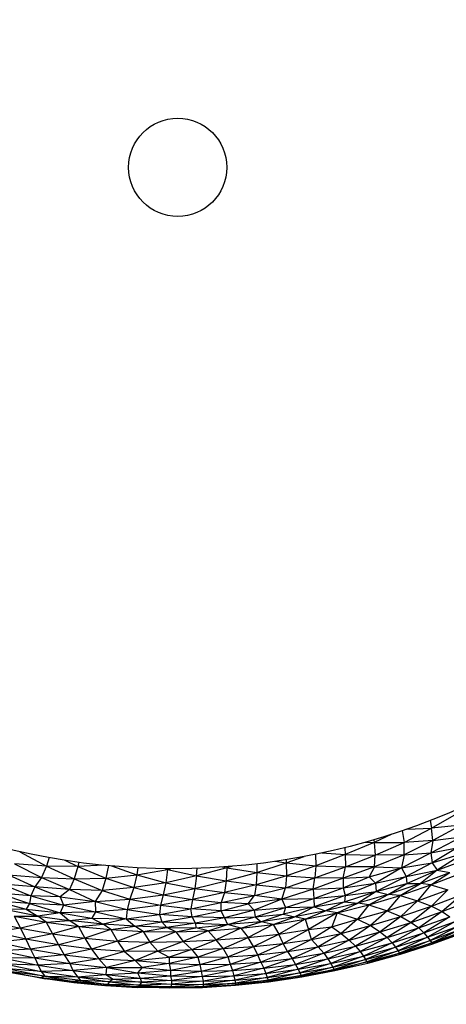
# Paper-space layout '_Inferior' of a CAD drawing. Header units: millimetres. Extents: x -213 to 187, y -200 to 200.
# Tile 6 of 15: x -34 to 23, y -112 to 20. Entities that reach past the tile are written whole.
import ezdxf

# ---------------------------------------------------------------- set-up
doc = ezdxf.new("R2010")
doc.units = ezdxf.units.MM

psp = doc.layouts.new('_Inferior')

# ---------------------------------------------------------------- linework, layer by layer
at = {"color": 7, "linetype": 'Continuous', "lineweight": 25}
for p, q in [((21.3, -88.47), (24.94, -86.36)), ((17.59, -90.39), (21.3, -88.47)), ((17.95, -88.61), (21.3, -88.47)), ((21.08, -87.45), (21.3, -88.47)), ((25.27, -88.05), (21.3, -88.47)), ((21.44, -90.15), (21.3, -88.47)), ((25.27, -88.05), (21.44, -90.15)), ((15.94, -89.28), (13.57, -90.4)), ((17.34, -88.81), (17.59, -90.39)), ((21.18, -91.79), (25.32, -89.64)), ((21.44, -90.15), (25.32, -89.64)), ((9.61, -91.1), (9.69, -92.02)), ((13.57, -90.4), (9.69, -92.02)), ((12.4, -90.35), (13.57, -90.4)), ((13.51, -90.03), (13.57, -90.4)), ((13.57, -90.4), (17.59, -90.39)), ((13.57, -90.4), (13.72, -92.1)), ((13.72, -92.1), (17.59, -90.39)), ((21.44, -90.15), (17.59, -90.39)), ((17.61, -92.07), (17.59, -90.39)), ((21.44, -90.15), (17.61, -92.07)), ((21.44, -90.15), (21.18, -91.79)), ((21.18, -91.79), (24.72, -91.12)), ((24.72, -91.12), (21.39, -93.11)), ((-34.05, -91.64), (-30.49, -93.57)), ((-30.13, -92.43), (-30.49, -93.57)), ((1.76, -93.14), (4.16, -92.29)), ((5.67, -91.99), (5.72, -93.52)), ((9.69, -92.02), (5.72, -93.52)), ((6.53, -91.81), (9.69, -92.02)), ((9.69, -92.02), (13.72, -92.1)), ((9.69, -92.02), (9.7, -93.67)), ((9.7, -93.67), (13.72, -92.1)), ((17.61, -92.07), (13.64, -93.65)), ((13.64, -93.65), (13.72, -92.1)), ((17.61, -92.07), (13.72, -92.1)), ((17.26, -93.8), (21.18, -91.79)), ((17.61, -92.07), (17.26, -93.8)), ((17.61, -92.07), (21.18, -91.79)), ((21.18, -91.79), (21.39, -93.11)), ((21.39, -93.11), (25.72, -91.79)), ((25.72, -91.79), (22.03, -94.12)), ((22.03, -94.12), (26.45, -92.5)), ((-30.49, -93.57), (-34.77, -93.28)), ((-34.77, -93.28), (-31.13, -95.1)), ((-30.49, -93.57), (-31.13, -95.1)), ((-26.27, -93.63), (-30.49, -93.57)), ((-30.49, -93.57), (-26.75, -95.29)), ((-27.99, -92.79), (-26.27, -93.63)), ((-26.27, -93.63), (-26.75, -95.29)), ((-26.12, -93.06), (-26.27, -93.63)), ((-22.81, -93.45), (-26.27, -93.63)), ((-26.27, -93.63), (-22.5, -95.2)), ((-22.15, -93.51), (-22.5, -95.2)), ((-21.74, -93.55), (-18.34, -94.74)), ((-18.18, -93.8), (-18.34, -94.74)), ((-14.54, -93.91), (-14.2, -94.01)), ((-14.19, -93.92), (-14.2, -94.01)), ((-14.2, -94.01), (-13.81, -93.92)), ((-6.22, -93.82), (-10.29, -94.9)), ((-10.29, -94.9), (-10.21, -93.87)), ((-6.85, -93.69), (-6.22, -93.82)), ((-6.22, -93.82), (-6.34, -95.57)), ((-5.46, -93.59), (-6.22, -93.82)), ((-6.21, -93.65), (-6.22, -93.82)), ((-6.22, -93.82), (-2.22, -94.43)), ((-2.22, -94.43), (1.76, -93.14)), ((-2.22, -93.26), (-2.22, -94.43)), ((0.27, -92.93), (1.76, -93.14)), ((1.75, -92.71), (1.76, -93.14)), ((1.76, -93.14), (5.72, -93.52)), ((1.76, -93.14), (1.78, -94.87)), ((5.72, -93.52), (1.78, -94.87)), ((5.72, -93.52), (5.62, -95.15)), ((5.62, -95.15), (9.7, -93.67)), ((5.72, -93.52), (9.7, -93.67)), ((13.64, -93.65), (9.4, -95.18)), ((9.4, -95.18), (9.7, -93.67)), ((13.64, -93.65), (9.7, -93.67)), ((13.64, -93.65), (12.91, -95.03)), ((12.91, -95.03), (17.26, -93.8)), ((13.64, -93.65), (17.26, -93.8)), ((17.26, -93.8), (13.75, -95.87)), ((17.26, -93.8), (21.39, -93.11)), ((17.26, -93.8), (17.88, -94.97)), ((21.39, -93.11), (17.88, -94.97)), ((21.39, -93.11), (22.03, -94.12)), ((-35.57, -94.73), (-31.13, -95.1)), ((-35.57, -94.73), (-32.03, -96.36)), ((-31.13, -95.1), (-32.03, -96.36)), ((-31.13, -95.1), (-26.75, -95.29)), ((-31.13, -95.1), (-27.39, -96.72)), ((-26.75, -95.29), (-22.5, -95.2)), ((-22.5, -95.2), (-23, -96.85)), ((-22.5, -95.2), (-18.34, -94.74)), ((-22.5, -95.2), (-18.73, -96.46)), ((-18.34, -94.74), (-18.73, -96.46)), ((-18.34, -94.74), (-14.2, -94.01)), ((-18.34, -94.74), (-14.45, -95.8)), ((-14.2, -94.01), (-14.45, -95.8)), ((-10.29, -94.9), (-14.45, -95.8)), ((-14.2, -94.01), (-10.29, -94.9)), ((-10.29, -94.9), (-10.52, -96.57)), ((-10.29, -94.9), (-6.34, -95.57)), ((-6.34, -95.57), (-2.22, -94.43)), ((-2.22, -94.43), (-2.29, -96.07)), ((1.78, -94.87), (-2.29, -96.07)), ((-2.22, -94.43), (1.78, -94.87)), ((1.78, -94.87), (1.66, -96.47)), ((1.66, -96.47), (5.62, -95.15)), ((1.78, -94.87), (5.62, -95.15)), ((5.39, -96.66), (5.62, -95.15)), ((9.4, -95.18), (5.39, -96.66)), ((9.4, -95.18), (5.62, -95.15)), ((9.4, -95.18), (12.91, -95.03)), ((9.4, -96.48), (12.91, -95.03)), ((9.4, -95.18), (9.4, -96.48)), ((12.91, -95.03), (13.75, -95.87)), ((13.75, -95.87), (17.88, -94.97)), ((17.88, -94.97), (13.83, -96.97)), ((17.88, -94.97), (22.03, -94.12)), ((17.88, -94.97), (17.95, -95.89)), ((17.95, -95.89), (22.03, -94.12)), ((22.03, -94.12), (19.78, -95.93)), ((19.78, -95.93), (23.76, -94.41)), ((21.18, -96.1), (23.76, -94.41)), ((21.18, -96.1), (25.25, -94.5)), ((22.03, -94.12), (23.76, -94.41)), ((-32.03, -96.36), (-36.45, -96.02)), ((-36.45, -96.02), (-32.58, -97.55)), ((-32.03, -96.36), (-32.58, -97.55)), ((-27.39, -96.72), (-32.03, -96.36)), ((-32.03, -96.36), (-28.63, -97.69)), ((-26.75, -95.29), (-27.39, -96.72)), ((-26.75, -95.29), (-23, -96.85)), ((-18.73, -96.46), (-23, -96.85)), ((-18.73, -96.46), (-19.28, -98.02)), ((-14.45, -95.8), (-18.73, -96.46)), ((-18.73, -96.46), (-14.8, -97.41)), ((-14.45, -95.8), (-14.8, -97.41)), ((-14.8, -97.41), (-10.52, -96.57)), ((-14.45, -95.8), (-10.52, -96.57)), ((-10.52, -96.57), (-10.85, -98.04)), ((-10.52, -96.57), (-6.34, -95.57)), ((-10.52, -96.57), (-6.56, -97.11)), ((-6.34, -95.57), (-6.56, -97.11)), ((-2.29, -96.07), (-6.56, -97.11)), ((-6.34, -95.57), (-2.29, -96.07)), ((-2.29, -96.07), (-2.53, -97.5)), ((-2.53, -97.5), (1.66, -96.47)), ((-2.29, -96.07), (1.66, -96.47)), ((1.18, -98.01), (1.66, -96.47)), ((5.39, -96.66), (1.66, -96.47)), ((5.39, -96.66), (9.4, -96.48)), ((5.45, -97.91), (9.4, -96.48)), ((9.4, -96.48), (13.75, -95.87)), ((9.4, -96.48), (9.68, -97.5)), ((13.75, -95.87), (9.68, -97.5)), ((13.75, -95.87), (13.83, -96.97)), ((13.83, -96.97), (17.95, -95.89)), ((15.47, -97.37), (17.95, -95.89)), ((19.78, -95.93), (15.47, -97.37)), ((17.05, -97.52), (19.78, -95.93)), ((17.05, -97.52), (21.18, -96.1)), ((17.95, -95.89), (19.78, -95.93)), ((21.18, -96.1), (19.4, -98.25)), ((21.18, -96.1), (19.78, -95.93)), ((21.18, -96.1), (23.49, -96.75)), ((-32.58, -97.55), (-36.92, -97.2)), ((-36.92, -97.2), (-32.74, -98.61)), ((-32.58, -97.55), (-32.74, -98.61)), ((-28.63, -97.69), (-32.58, -97.55)), ((-32.58, -97.55), (-28.18, -98.81)), ((-27.39, -96.72), (-28.63, -97.69)), ((-28.63, -97.69), (-23.94, -98.34)), ((-28.63, -97.69), (-28.18, -98.81)), ((-23, -96.85), (-27.39, -96.72)), ((-27.39, -96.72), (-23.94, -98.34)), ((-23, -96.85), (-23.94, -98.34)), ((-23, -96.85), (-19.28, -98.02)), ((-19.28, -98.02), (-14.8, -97.41)), ((-14.8, -97.41), (-15.14, -98.83)), ((-14.8, -97.41), (-10.85, -98.04)), ((-6.56, -97.11), (-10.85, -98.04)), ((-6.56, -97.11), (-6.99, -98.44)), ((-6.99, -98.44), (-2.53, -97.5)), ((-6.56, -97.11), (-2.53, -97.5)), ((-3.37, -98.65), (-2.53, -97.5)), ((1.18, -98.01), (-2.53, -97.5)), ((5.39, -96.66), (1.18, -98.01)), ((5.39, -96.66), (5.45, -97.91)), ((5.45, -97.91), (9.68, -97.5)), ((9.68, -97.5), (5.49, -99.04)), ((9.58, -98.37), (13.83, -96.97)), ((9.68, -97.5), (9.58, -98.37)), ((9.68, -97.5), (13.83, -96.97)), ((13.83, -96.97), (11.39, -98.54)), ((15.47, -97.37), (11.39, -98.54)), ((12.85, -98.77), (15.47, -97.37)), ((12.85, -98.77), (17.05, -97.52)), ((13.83, -96.97), (15.47, -97.37)), ((17.05, -97.52), (15.3, -99.56)), ((17.05, -97.52), (15.47, -97.37)), ((17.05, -97.52), (19.4, -98.25)), ((19.4, -98.25), (23.49, -96.75)), ((23.49, -96.75), (21.29, -98.97)), ((21.29, -98.97), (25.38, -97.4)), ((25.38, -97.4), (22.71, -99.69)), ((-32.74, -98.61), (-37.29, -98.27)), ((-37.29, -98.27), (-33.2, -99.37)), ((-32.74, -98.61), (-33.2, -99.37)), ((-28.18, -98.81), (-32.74, -98.61)), ((-32.74, -98.61), (-28.64, -99.86)), ((-28.18, -98.81), (-28.64, -99.86)), ((-23.94, -98.34), (-28.18, -98.81)), ((-28.18, -98.81), (-23.9, -99.7)), ((-23.94, -98.34), (-19.28, -98.02)), ((-23.94, -98.34), (-19.61, -99.4)), ((-23.94, -98.34), (-23.9, -99.7)), ((-19.28, -98.02), (-19.61, -99.4)), ((-15.14, -98.83), (-19.61, -99.4)), ((-19.28, -98.02), (-15.14, -98.83)), ((-15.14, -98.83), (-15.3, -100.06)), ((-10.85, -98.04), (-15.14, -98.83)), ((-15.14, -98.83), (-11.07, -99.32)), ((-10.85, -98.04), (-11.07, -99.32)), ((-11.07, -99.32), (-6.99, -98.44)), ((-10.85, -98.04), (-6.99, -98.44)), ((-7, -99.59), (-6.99, -98.44)), ((-7, -99.59), (-3.37, -98.65)), ((-3.37, -98.65), (-6.99, -98.44)), ((1.18, -98.01), (-3.37, -98.65)), ((-2.54, -99.47), (-3.37, -98.65)), ((1.18, -98.01), (-2.54, -99.47)), ((-2.54, -99.47), (1.65, -99.14)), ((-2.42, -100.38), (1.65, -99.14)), ((1.18, -98.01), (5.45, -97.91)), ((1.18, -98.01), (1.65, -99.14)), ((5.49, -99.04), (1.38, -100.04)), ((1.65, -99.14), (1.38, -100.04)), ((1.65, -99.14), (5.45, -97.91)), ((1.65, -99.14), (5.49, -99.04)), ((5.49, -99.04), (2.93, -100.37)), ((5.45, -97.91), (5.49, -99.04)), ((5.49, -99.04), (9.58, -98.37)), ((5.49, -99.04), (7.02, -99.58)), ((9.58, -98.37), (7.02, -99.58)), ((11.39, -98.54), (7.02, -99.58)), ((8.6, -99.83), (11.39, -98.54)), ((8.6, -99.83), (12.85, -98.77)), ((9.58, -98.37), (11.39, -98.54)), ((12.85, -98.77), (11.33, -100.68)), ((12.85, -98.77), (11.39, -98.54)), ((12.85, -98.77), (15.3, -99.56)), ((15.3, -99.56), (19.4, -98.25)), ((19.4, -98.25), (17.16, -100.36)), ((17.16, -100.36), (21.29, -98.97)), ((21.29, -98.97), (18.56, -101.13)), ((19.4, -98.25), (21.29, -98.97)), ((21.29, -98.97), (22.71, -99.69)), ((22.71, -99.69), (26.82, -98.07)), ((-33.2, -99.37), (-36.1, -99.41)), ((-31.65, -100.28), (-36.1, -99.41)), ((-34.83, -100.3), (-31.65, -100.28)), ((-34.83, -100.3), (-30.52, -101.09)), ((-34.83, -100.3), (-33.96, -101.92)), ((-33.2, -99.37), (-28.64, -99.86)), ((-33.2, -99.37), (-31.65, -100.28)), ((-28.64, -99.86), (-31.65, -100.28)), ((-31.65, -100.28), (-27.42, -100.9)), ((-30.52, -101.09), (-31.65, -100.28)), ((-23.9, -99.7), (-28.64, -99.86)), ((-28.64, -99.86), (-24.39, -100.58)), ((-28.64, -99.86), (-27.42, -100.9)), ((-23.9, -99.7), (-24.39, -100.58)), ((-19.61, -99.4), (-23.9, -99.7)), ((-23.9, -99.7), (-19.77, -100.65)), ((-19.61, -99.4), (-19.77, -100.65)), ((-19.77, -100.65), (-15.3, -100.06)), ((-19.61, -99.4), (-15.3, -100.06)), ((-15.3, -100.06), (-11.07, -99.32)), ((-10.91, -100.39), (-15.3, -100.06)), ((-15.3, -100.06), (-14.95, -101.05)), ((-14.95, -101.05), (-10.91, -100.39)), ((-7, -99.59), (-11.07, -99.32)), ((-10.91, -100.39), (-11.07, -99.32)), ((-10.91, -100.39), (-7, -99.59)), ((-6.54, -100.52), (-10.91, -100.39)), ((-10.44, -101.24), (-10.91, -100.39)), ((-6.54, -100.52), (-10.44, -101.24)), ((-2.54, -99.47), (-7, -99.59)), ((-6.54, -100.52), (-7, -99.59)), ((-2.54, -99.47), (-6.54, -100.52)), ((-6.54, -100.52), (-2.42, -100.38)), ((-6.54, -100.52), (-6.16, -101.4)), ((-6.16, -101.4), (-2.42, -100.38)), ((-2.54, -99.47), (-2.42, -100.38)), ((-2.42, -100.38), (1.38, -100.04)), ((-2.42, -100.38), (-1.6, -101.05)), ((1.38, -100.04), (-1.6, -101.05)), ((2.93, -100.37), (-1.6, -101.05)), ((0, -101.41), (2.93, -100.37)), ((1.38, -100.04), (2.93, -100.37)), ((7.02, -99.58), (2.93, -100.37)), ((4.32, -100.71), (2.93, -100.37)), ((4.32, -100.71), (7.02, -99.58)), ((4.32, -100.71), (8.6, -99.83)), ((8.6, -99.83), (4.74, -102.11)), ((8.6, -99.83), (7.02, -99.58)), ((8.6, -99.83), (7.9, -101.73)), ((8.6, -99.83), (11.33, -100.68)), ((11.33, -100.68), (15.3, -99.56)), ((15.3, -99.56), (13.08, -101.57)), ((13.08, -101.57), (17.16, -100.36)), ((17.16, -100.36), (14.38, -102.41)), ((15.3, -99.56), (17.16, -100.36)), ((17.16, -100.36), (18.56, -101.13)), ((18.56, -101.13), (22.71, -99.69)), ((22.71, -99.69), (19.56, -101.87)), ((19.56, -101.87), (23.74, -100.39)), ((23.74, -100.39), (20.26, -102.55)), ((22.71, -99.69), (23.74, -100.39)), ((-38.2, -100.97), (-33.96, -101.92)), ((-30.52, -101.09), (-33.96, -101.92)), ((-30.52, -101.09), (-27.42, -100.9)), ((-30.52, -101.09), (-26.19, -101.69)), ((-30.52, -101.09), (-29.65, -102.69)), ((-26.19, -101.69), (-29.65, -102.69)), ((-27.42, -100.9), (-24.39, -100.58)), ((-22.86, -101.38), (-27.42, -100.9)), ((-26.19, -101.69), (-27.42, -100.9)), ((-26.19, -101.69), (-22.86, -101.38)), ((-26.19, -101.69), (-21.83, -102.11)), ((-26.19, -101.69), (-25.3, -103.27)), ((-24.39, -100.58), (-19.77, -100.65)), ((-24.39, -100.58), (-22.86, -101.38)), ((-19.77, -100.65), (-22.86, -101.38)), ((-18.58, -101.64), (-22.86, -101.38)), ((-21.83, -102.11), (-22.86, -101.38)), ((-21.83, -102.11), (-18.58, -101.64)), ((-19.77, -100.65), (-14.95, -101.05)), ((-19.77, -100.65), (-18.58, -101.64)), ((-18.58, -101.64), (-14.95, -101.05)), ((-14.3, -101.83), (-18.58, -101.64)), ((-17.46, -102.35), (-18.58, -101.64)), ((-17.46, -102.35), (-14.3, -101.83)), ((-14.95, -101.05), (-10.44, -101.24)), ((-14.95, -101.05), (-14.3, -101.83)), ((-10.44, -101.24), (-14.3, -101.83)), ((-14.3, -101.83), (-10.4, -101.88)), ((-13.08, -102.39), (-14.3, -101.83)), ((-10.44, -101.24), (-6.16, -101.4)), ((-10.44, -101.24), (-10.4, -101.88)), ((-10.4, -101.88), (-6.16, -101.4)), ((-8.72, -102.25), (-6.16, -101.4)), ((-1.6, -101.05), (-6.16, -101.4)), ((-4.35, -101.93), (-6.16, -101.4)), ((-4.35, -101.93), (-1.6, -101.05)), ((-4.35, -101.93), (0, -101.41)), ((0, -101.41), (-3.37, -103.18)), ((0, -101.41), (-1.6, -101.05)), ((0, -101.41), (4.32, -100.71)), ((0, -101.41), (0.78, -102.7)), ((4.32, -100.71), (0.78, -102.7)), ((4.32, -100.71), (4.74, -102.11)), ((4.74, -102.11), (7.9, -101.73)), ((7.9, -101.73), (5.17, -103.44)), ((7.9, -101.73), (11.33, -100.68)), ((7.9, -101.73), (9.12, -102.64)), ((11.33, -100.68), (9.12, -102.64)), ((9.12, -102.64), (13.08, -101.57)), ((13.08, -101.57), (10.21, -103.51)), ((11.33, -100.68), (13.08, -101.57)), ((13.08, -101.57), (14.38, -102.41)), ((14.38, -102.41), (18.56, -101.13)), ((18.56, -101.13), (15.32, -103.18)), ((18.56, -101.13), (19.56, -101.87)), ((20.26, -102.55), (24.48, -101.03)), ((24.48, -101.03), (20.76, -103.12)), ((20.76, -103.12), (25, -101.58)), ((25, -101.58), (21.1, -103.57)), ((-33.96, -101.92), (-37.51, -102.46)), ((-33.23, -103.4), (-37.51, -102.46)), ((-33.96, -101.92), (-29.65, -102.69)), ((-33.96, -101.92), (-33.23, -103.4)), ((-29.65, -102.69), (-33.23, -103.4)), ((-29.65, -102.69), (-25.3, -103.27)), ((-29.65, -102.69), (-28.86, -104.16)), ((-21.83, -102.11), (-25.3, -103.27)), ((-21.83, -102.11), (-17.46, -102.35)), ((-21.83, -102.11), (-20.94, -103.65)), ((-17.46, -102.35), (-20.94, -103.65)), ((-17.46, -102.35), (-13.08, -102.39)), ((-17.46, -102.35), (-16.56, -103.78)), ((-13.08, -102.39), (-16.56, -103.78)), ((-13.08, -102.39), (-10.4, -101.88)), ((-13.08, -102.39), (-8.72, -102.25)), ((-13.08, -102.39), (-12.11, -103.7)), ((-8.72, -102.25), (-12.11, -103.7)), ((-8.72, -102.25), (-10.4, -101.88)), ((-8.72, -102.25), (-4.35, -101.93)), ((-8.72, -102.25), (-7.65, -103.49)), ((-4.35, -101.93), (-7.65, -103.49)), ((-7.65, -103.49), (-3.37, -103.18)), ((-6.72, -104.65), (-3.37, -103.18)), ((-4.35, -101.93), (-3.37, -103.18)), ((-3.37, -103.18), (0.78, -102.7)), ((-2.63, -104.38), (-3.37, -103.18)), ((-2.63, -104.38), (0.78, -102.7)), ((0.78, -102.7), (4.74, -102.11)), ((1.36, -103.95), (0.78, -102.7)), ((1.36, -103.95), (4.74, -102.11)), ((5.17, -103.44), (4.74, -102.11)), ((5.17, -103.44), (9.12, -102.64)), ((9.12, -102.64), (6.04, -104.41)), ((9.12, -102.64), (10.21, -103.51)), ((10.21, -103.51), (14.38, -102.41)), ((14.38, -102.41), (11.07, -104.32)), ((14.38, -102.41), (15.32, -103.18)), ((15.32, -103.18), (19.56, -101.87)), ((19.56, -101.87), (16, -103.88)), ((16, -103.88), (20.26, -102.55)), ((20.26, -102.55), (16.46, -104.48)), ((16.46, -104.48), (20.76, -103.12)), ((20.76, -103.12), (16.78, -104.94)), ((19.56, -101.87), (20.26, -102.55)), ((20.26, -102.55), (20.76, -103.12)), ((20.76, -103.12), (21.1, -103.57)), ((21.1, -103.57), (25.36, -102.01)), ((25.36, -102.01), (21.32, -103.87)), ((21.32, -103.87), (25.6, -102.3)), ((25.6, -102.3), (21.46, -104.01)), ((21.46, -104.01), (25.75, -102.43)), ((-33.23, -103.4), (-36.98, -103.79)), ((-36.98, -103.79), (-32.6, -104.73)), ((-28.86, -104.16), (-33.23, -103.4)), ((-33.23, -103.4), (-32.6, -104.73)), ((-28.86, -104.16), (-32.6, -104.73)), ((-25.3, -103.27), (-28.86, -104.16)), ((-24.43, -104.72), (-28.86, -104.16)), ((-28.86, -104.16), (-28.09, -105.49)), ((-25.3, -103.27), (-20.94, -103.65)), ((-25.3, -103.27), (-24.43, -104.72)), ((-20.94, -103.65), (-24.43, -104.72)), ((-20.94, -103.65), (-16.56, -103.78)), ((-20.94, -103.65), (-19.98, -105.03)), ((-16.56, -103.78), (-19.98, -105.03)), ((-16.56, -103.78), (-12.11, -103.7)), ((-16.56, -103.78), (-15.52, -104.98)), ((-12.11, -103.7), (-15.52, -104.98)), ((-12.11, -103.7), (-7.65, -103.49)), ((-12.11, -103.7), (-10.92, -104.78)), ((-10.92, -104.78), (-7.65, -103.49)), ((-6.72, -104.65), (-7.65, -103.49)), ((-6.72, -104.65), (-2.63, -104.38)), ((-6.11, -105.74), (-2.63, -104.38)), ((-2.63, -104.38), (1.36, -103.95)), ((-2.08, -105.49), (-2.63, -104.38)), ((-2.08, -105.49), (1.36, -103.95)), ((1.36, -103.95), (5.17, -103.44)), ((1.94, -105.06), (1.36, -103.95)), ((5.17, -103.44), (1.94, -105.06)), ((1.94, -105.06), (6.04, -104.41)), ((6.04, -104.41), (2.54, -105.99)), ((5.17, -103.44), (6.04, -104.41)), ((6.04, -104.41), (10.21, -103.51)), ((6.04, -104.41), (6.79, -105.26)), ((10.21, -103.51), (6.79, -105.26)), ((6.79, -105.26), (11.07, -104.32)), ((11.07, -104.32), (7.35, -106.01)), ((10.21, -103.51), (11.07, -104.32)), ((11.07, -104.32), (15.32, -103.18)), ((11.07, -104.32), (11.69, -105.04)), ((15.32, -103.18), (11.69, -105.04)), ((11.69, -105.04), (16, -103.88)), ((16, -103.88), (12.12, -105.65)), ((12.12, -105.65), (16.46, -104.48)), ((16.46, -104.48), (12.41, -106.13)), ((15.32, -103.18), (16, -103.88)), ((16, -103.88), (16.46, -104.48)), ((16.46, -104.48), (16.78, -104.94)), ((16.78, -104.94), (21.1, -103.57)), ((21.1, -103.57), (16.98, -105.25)), ((16.98, -105.25), (21.32, -103.87)), ((21.32, -103.87), (17.11, -105.4)), ((17.11, -105.4), (21.46, -104.01)), ((21.1, -103.57), (21.32, -103.87)), ((21.32, -103.87), (21.46, -104.01)), ((-32.6, -104.73), (-36.56, -104.95)), ((-36.56, -104.95), (-32.05, -105.89)), ((-32.6, -104.73), (-28.09, -105.49)), ((-32.6, -104.73), (-32.05, -105.89)), ((-28.09, -105.49), (-32.05, -105.89)), ((-24.43, -104.72), (-28.09, -105.49)), ((-28.09, -105.49), (-23.44, -106.04)), ((-28.09, -105.49), (-27.35, -106.65)), ((-19.98, -105.03), (-24.43, -104.72)), ((-24.43, -104.72), (-23.44, -106.04)), ((-19.98, -105.03), (-23.44, -106.04)), ((-15.52, -104.98), (-19.98, -105.03)), ((-19.98, -105.03), (-18.56, -106.24)), ((-15.52, -104.98), (-18.56, -106.24)), ((-18.56, -106.24), (-13.96, -105.79)), ((-15.52, -104.98), (-10.92, -104.78)), ((-15.52, -104.98), (-13.96, -105.79)), ((-13.96, -105.79), (-14, -106.67)), ((-10.11, -105.82), (-14, -106.67)), ((-10.92, -104.78), (-13.96, -105.79)), ((-13.96, -105.79), (-10.11, -105.82)), ((-10.92, -104.78), (-6.72, -104.65)), ((-10.92, -104.78), (-10.11, -105.82)), ((-6.72, -104.65), (-10.11, -105.82)), ((-10.11, -105.82), (-6.11, -105.74)), ((-10.11, -105.82), (-9.87, -106.8)), ((-9.87, -106.8), (-6.11, -105.74)), ((-6.72, -104.65), (-6.11, -105.74)), ((-6.11, -105.74), (-2.08, -105.49)), ((-6.11, -105.74), (-5.76, -106.74)), ((-5.76, -106.74), (-2.08, -105.49)), ((-2.08, -105.49), (1.94, -105.06)), ((-1.64, -106.47), (-2.08, -105.49)), ((1.94, -105.06), (-1.64, -106.47)), ((1.94, -105.06), (2.54, -105.99)), ((2.54, -105.99), (6.79, -105.26)), ((6.79, -105.26), (3.02, -106.77)), ((6.79, -105.26), (7.35, -106.01)), ((7.35, -106.01), (11.69, -105.04)), ((11.69, -105.04), (7.75, -106.64)), ((7.75, -106.64), (12.12, -105.65)), ((12.12, -105.65), (8.01, -107.13)), ((11.69, -105.04), (12.12, -105.65)), ((12.12, -105.65), (12.41, -106.13)), ((12.41, -106.13), (16.78, -104.94)), ((16.78, -104.94), (12.6, -106.45)), ((12.6, -106.45), (16.98, -105.25)), ((16.98, -105.25), (12.72, -106.6)), ((12.72, -106.6), (17.11, -105.4)), ((16.78, -104.94), (16.98, -105.25)), ((16.98, -105.25), (17.11, -105.4)), ((-32.05, -105.89), (-36.2, -105.94)), ((-36.2, -105.94), (-31.61, -106.88)), ((-31.61, -106.88), (-35.88, -106.75)), ((-35.88, -106.75), (-31.18, -107.71)), ((-32.05, -105.89), (-27.35, -106.65)), ((-32.05, -105.89), (-31.61, -106.88)), ((-27.35, -106.65), (-31.61, -106.88)), ((-31.61, -106.88), (-26.95, -107.62)), ((-31.61, -106.88), (-31.18, -107.71)), ((-23.44, -106.04), (-27.35, -106.65)), ((-27.35, -106.65), (-22.39, -107.21)), ((-27.35, -106.65), (-26.95, -107.62)), ((-23.44, -106.04), (-18.56, -106.24)), ((-23.44, -106.04), (-22.39, -107.21)), ((-18.56, -106.24), (-22.39, -107.21)), ((-18.56, -106.24), (-14, -106.67)), ((-18.56, -106.24), (-17.63, -107.18)), ((-14, -106.67), (-17.63, -107.18)), ((-14, -106.67), (-9.87, -106.8)), ((-14, -106.67), (-13.81, -107.54)), ((-13.81, -107.54), (-9.87, -106.8)), ((-9.87, -106.8), (-5.76, -106.74)), ((-9.87, -106.8), (-9.67, -107.67)), ((-9.67, -107.67), (-5.76, -106.74)), ((-5.76, -106.74), (-1.64, -106.47)), ((-5.76, -106.74), (-5.49, -107.6)), ((-1.64, -106.47), (-5.49, -107.6)), ((-1.64, -106.47), (2.54, -105.99)), ((-1.64, -106.47), (-1.27, -107.3)), ((2.54, -105.99), (-1.27, -107.3)), ((-1.27, -107.3), (3.02, -106.77)), ((3.02, -106.77), (-0.99, -107.99)), ((2.54, -105.99), (3.02, -106.77)), ((3.02, -106.77), (7.35, -106.01)), ((3.02, -106.77), (3.37, -107.42)), ((7.35, -106.01), (3.37, -107.42)), ((3.37, -107.42), (7.75, -106.64)), ((7.75, -106.64), (3.6, -107.93)), ((3.6, -107.93), (8.01, -107.13)), ((8.01, -107.13), (3.75, -108.27)), ((7.35, -106.01), (7.75, -106.64)), ((7.75, -106.64), (8.01, -107.13)), ((8.01, -107.13), (12.41, -106.13)), ((8.01, -107.13), (8.18, -107.46)), ((12.41, -106.13), (8.18, -107.46)), ((8.18, -107.46), (12.6, -106.45)), ((12.6, -106.45), (8.29, -107.62)), ((8.29, -107.62), (12.72, -106.6)), ((12.41, -106.13), (12.6, -106.45)), ((12.6, -106.45), (12.72, -106.6)), ((-31.18, -107.71), (-35.56, -107.39)), ((-35.56, -107.39), (-30.7, -108.34)), ((-30.7, -108.34), (-35.5, -107.75)), ((-35.5, -107.75), (-31.26, -108.57)), ((-31.26, -108.57), (-35.28, -107.92)), ((-30.59, -108.73), (-35.28, -107.92)), ((-30.7, -108.34), (-31.26, -108.57)), ((-26.95, -107.62), (-31.18, -107.71)), ((-31.18, -107.71), (-26.32, -108.43)), ((-31.18, -107.71), (-30.7, -108.34)), ((-30.7, -108.34), (-26.32, -108.43)), ((-25.91, -108.94), (-30.7, -108.34)), ((-30.7, -108.34), (-26.87, -109.09)), ((-22.39, -107.21), (-26.95, -107.62)), ((-26.95, -107.62), (-22.49, -108.15)), ((-26.95, -107.62), (-26.32, -108.43)), ((-26.32, -108.43), (-22.49, -108.15)), ((-26.32, -108.43), (-21.5, -108.76)), ((-26.32, -108.43), (-22.02, -109.14)), ((-26.32, -108.43), (-25.91, -108.94)), ((-22.39, -107.21), (-22.49, -108.15)), ((-22.49, -108.15), (-18.23, -107.93)), ((-22.49, -108.15), (-17.86, -108.62)), ((-22.49, -108.15), (-21.5, -108.76)), ((-22.39, -107.21), (-17.63, -107.18)), ((-22.39, -107.21), (-18.23, -107.93)), ((-17.63, -107.18), (-18.23, -107.93)), ((-18.23, -107.93), (-13.81, -107.54)), ((-18.23, -107.93), (-13.81, -108.3)), ((-18.23, -107.93), (-17.86, -108.62)), ((-17.86, -108.62), (-13.81, -108.3)), ((-17.63, -107.18), (-13.81, -107.54)), ((-13.81, -107.54), (-9.67, -107.67)), ((-13.81, -107.54), (-13.81, -108.3)), ((-13.81, -108.3), (-9.67, -107.67)), ((-13.81, -108.3), (-9.54, -108.41)), ((-13.81, -108.3), (-13.66, -108.94)), ((-9.54, -108.41), (-13.66, -108.94)), ((-9.67, -107.67), (-5.49, -107.6)), ((-9.67, -107.67), (-9.54, -108.41)), ((-5.49, -107.6), (-9.54, -108.41)), ((-9.54, -108.41), (-5.29, -108.32)), ((-9.54, -108.41), (-9.42, -109.02)), ((-5.29, -108.32), (-9.42, -109.02)), ((-5.49, -107.6), (-1.27, -107.3)), ((-5.49, -107.6), (-5.29, -108.32)), ((-1.27, -107.3), (-5.29, -108.32)), ((-5.29, -108.32), (-0.99, -107.99)), ((-5.29, -108.32), (-5.15, -108.88)), ((-0.99, -107.99), (-5.15, -108.88)), ((-1.27, -107.3), (-0.99, -107.99)), ((-0.99, -107.99), (3.37, -107.42)), ((-0.99, -107.99), (-0.8, -108.52)), ((3.37, -107.42), (-0.8, -108.52)), ((-0.8, -108.52), (3.6, -107.93)), ((3.6, -107.93), (-0.69, -108.89)), ((-0.69, -108.89), (3.75, -108.27)), ((3.75, -108.27), (-0.63, -109.09)), ((-0.63, -109.09), (3.83, -108.45)), ((3.83, -108.45), (-0.61, -109.11)), ((-0.61, -109.11), (3.87, -108.45)), ((3.37, -107.42), (3.6, -107.93)), ((3.6, -107.93), (3.75, -108.27)), ((3.75, -108.27), (8.18, -107.46)), ((3.75, -108.27), (3.83, -108.45)), ((8.18, -107.46), (3.83, -108.45)), ((3.83, -108.45), (8.29, -107.62)), ((3.83, -108.45), (3.87, -108.45)), ((8.29, -107.62), (3.87, -108.45)), ((8.18, -107.46), (8.29, -107.62)), ((-26.87, -109.09), (-31.26, -108.57)), ((-31.26, -108.57), (-26.81, -109.23)), ((-31.26, -108.57), (-30.59, -108.73)), ((-26.81, -109.23), (-30.59, -108.73)), ((-25.91, -108.94), (-26.87, -109.09)), ((-22.25, -109.46), (-26.87, -109.09)), ((-26.87, -109.09), (-22.56, -109.61)), ((-26.87, -109.09), (-26.81, -109.23)), ((-22.56, -109.61), (-26.81, -109.23)), ((-26.81, -109.23), (-22.65, -109.62)), ((-22.02, -109.14), (-25.91, -108.94)), ((-25.91, -108.94), (-22.25, -109.46)), ((-22.56, -109.61), (-22.65, -109.62)), ((-18.29, -109.89), (-22.65, -109.62)), ((-22.25, -109.46), (-22.56, -109.61)), ((-18.13, -109.81), (-22.56, -109.61)), ((-22.56, -109.61), (-18.29, -109.89)), ((-22.02, -109.14), (-22.25, -109.46)), ((-17.95, -109.56), (-22.25, -109.46)), ((-22.25, -109.46), (-18.13, -109.81)), ((-21.5, -108.76), (-22.02, -109.14)), ((-17.7, -109.18), (-22.02, -109.14)), ((-22.02, -109.14), (-17.95, -109.56)), ((-21.5, -108.76), (-17.86, -108.62)), ((-21.5, -108.76), (-17.7, -109.18)), ((-17.95, -109.56), (-18.13, -109.81)), ((-13.77, -109.77), (-18.13, -109.81)), ((-17.7, -109.18), (-17.95, -109.56)), ((-13.65, -109.43), (-17.95, -109.56)), ((-17.95, -109.56), (-13.77, -109.77)), ((-17.86, -108.62), (-13.66, -108.94)), ((-17.86, -108.62), (-17.7, -109.18)), ((-13.66, -108.94), (-17.7, -109.18)), ((-17.7, -109.18), (-13.65, -109.43)), ((-9.43, -109.75), (-13.87, -109.94)), ((-13.77, -109.77), (-13.87, -109.94)), ((-13.65, -109.43), (-13.77, -109.77)), ((-9.39, -109.46), (-13.77, -109.77)), ((-13.77, -109.77), (-9.43, -109.75)), ((-13.66, -108.94), (-9.42, -109.02)), ((-13.66, -108.94), (-13.65, -109.43)), ((-9.42, -109.02), (-13.65, -109.43)), ((-13.65, -109.43), (-9.39, -109.46)), ((-5.06, -109.52), (-9.48, -109.86)), ((-9.48, -109.86), (-5.06, -109.58)), ((-9.43, -109.75), (-9.48, -109.86)), ((-5.08, -109.29), (-9.43, -109.75)), ((-9.39, -109.46), (-9.43, -109.75)), ((-9.43, -109.75), (-5.06, -109.52)), ((-9.42, -109.02), (-5.15, -108.88)), ((-9.42, -109.02), (-9.39, -109.46)), ((-5.15, -108.88), (-9.39, -109.46)), ((-9.39, -109.46), (-5.08, -109.29)), ((-5.15, -108.88), (-0.8, -108.52)), ((-5.15, -108.88), (-5.08, -109.29)), ((-0.8, -108.52), (-5.08, -109.29)), ((-5.08, -109.29), (-0.69, -108.89)), ((-5.08, -109.29), (-5.06, -109.52)), ((-0.69, -108.89), (-5.06, -109.52)), ((-5.06, -109.52), (-0.63, -109.09)), ((-0.63, -109.09), (-5.06, -109.58)), ((-5.06, -109.58), (-0.61, -109.11)), ((-5.06, -109.52), (-5.06, -109.58)), ((-0.8, -108.52), (-0.69, -108.89)), ((-0.69, -108.89), (-0.63, -109.09)), ((-0.63, -109.09), (-0.61, -109.11)), ((-18.13, -109.81), (-18.29, -109.89)), ((-13.87, -109.94), (-18.29, -109.89)), ((-18.13, -109.81), (-13.87, -109.94)), ((-13.87, -109.94), (-9.48, -109.86))]:
    psp.add_line(p, q, dxfattribs=at)
psp.add_circle((-13.38, 1.08), 95, dxfattribs=at)
at = {"color": 7, "linetype": 'Continuous'}
psp.add_circle((-12.83, 0.31), 6.6, dxfattribs=at)
at = {"color": 7, "linetype": 'Continuous', "lineweight": 25}
for points in [[(-12.83, 200.31), (-16.24, 200.26), (-23.25, 200.15), (-34.01, 199.28), (-45.25, 197.78), (-56.95, 195.51), (-68.34, 192.57), (-79.35, 189.03), (-89.93, 184.97), (-100.65, 180.12), (-111.46, 174.44), (-122.29, 167.86), (-133.03, 160.34), (-143.6, 151.84), (-153.87, 142.34), (-163.73, 131.83), (-173.05, 120.32), (-181.69, 107.84), (-189.52, 94.43), (-196.42, 80.18), (-202.25, 65.17), (-206.9, 49.54), (-210.3, 33.41), (-212.36, 16.94), (-213.06, 0.31), (-212.36, -16.33), (-210.3, -32.8), (-206.9, -48.93), (-202.25, -64.56), (-196.42, -79.56), (-189.52, -93.82), (-181.69, -107.22), (-173.05, -119.71), (-163.73, -131.22), (-153.87, -141.73), (-143.6, -151.23), (-133.03, -159.72), (-122.29, -167.24), (-111.46, -173.83), (-100.65, -179.51), (-89.93, -184.35), (-79.35, -188.41), (-68.34, -191.95), (-56.95, -194.89), (-45.25, -197.16), (-34.01, -198.66), (-23.25, -199.54), (-16.24, -199.64), (-12.83, -199.69)], [(-12.83, -199.69), (-9.41, -199.64), (-2.4, -199.54), (8.36, -198.66), (19.6, -197.16), (31.3, -194.89), (42.69, -191.95), (53.7, -188.41), (64.28, -184.35), (75, -179.51), (85.81, -173.83), (96.64, -167.24), (107.38, -159.72), (117.95, -151.23), (128.22, -141.73), (138.08, -131.22), (147.4, -119.71), (156.04, -107.22), (163.87, -93.82), (170.77, -79.56), (176.59, -64.56), (181.25, -48.93), (184.65, -32.8), (186.71, -16.33), (187.41, 0.31), (186.71, 16.94), (184.65, 33.41), (181.25, 49.54), (176.59, 65.17), (170.77, 80.18), (163.87, 94.43), (156.04, 107.84), (147.4, 120.32), (138.08, 131.83), (128.22, 142.34), (117.95, 151.84), (107.38, 160.34), (96.64, 167.86), (85.81, 174.44), (75, 180.12), (64.28, 184.97), (53.7, 189.03), (42.69, 192.57), (31.3, 195.51), (19.6, 197.78), (8.36, 199.28), (-2.4, 200.15), (-9.41, 200.26), (-12.83, 200.31)], [(-12.83, -195.69), (-16.17, -195.64), (-23.05, -195.54), (-33.59, -194.68), (-44.6, -193.21), (-56.07, -190.99), (-67.23, -188.11), (-78.02, -184.64), (-88.39, -180.66), (-98.9, -175.91), (-109.49, -170.34), (-120.1, -163.89), (-130.63, -156.52), (-140.98, -148.19), (-151.05, -138.89), (-160.71, -128.59), (-169.85, -117.31), (-178.32, -105.07), (-185.99, -91.94), (-192.74, -77.97), (-198.46, -63.26), (-203.02, -47.94), (-206.35, -32.14), (-208.37, -16), (-209.05, 0.31), (-208.37, 16.61), (-206.35, 32.75), (-203.02, 48.55), (-198.46, 63.88), (-192.74, 78.58), (-185.99, 92.55), (-178.32, 105.68), (-169.85, 117.92), (-160.71, 129.2), (-151.05, 139.5), (-140.98, 148.81), (-130.63, 157.14), (-120.1, 164.51), (-109.49, 170.96), (-98.9, 176.53), (-88.39, 181.27), (-78.02, 185.25), (-67.23, 188.72), (-56.07, 191.6), (-44.6, 193.83), (-33.59, 195.3), (-23.05, 196.15), (-16.17, 196.26), (-12.83, 196.31)], [(-12.83, 196.31), (-9.48, 196.26), (-2.6, 196.15), (7.94, 195.3), (18.95, 193.83), (30.42, 191.6), (41.58, 188.72), (52.37, 185.25), (62.74, 181.27), (73.25, 176.53), (83.84, 170.96), (94.45, 164.51), (104.98, 157.14), (115.33, 148.81), (125.4, 139.5), (135.06, 129.2), (144.2, 117.92), (152.66, 105.68), (160.34, 92.55), (167.09, 78.58), (172.81, 63.88), (177.37, 48.55), (180.7, 32.75), (182.72, 16.61), (183.4, 0.31), (182.72, -16), (180.7, -32.14), (177.37, -47.94), (172.81, -63.26), (167.09, -77.97), (160.34, -91.94), (152.66, -105.07), (144.2, -117.31), (135.06, -128.59), (125.4, -138.89), (115.33, -148.19), (104.98, -156.52), (94.45, -163.89), (83.84, -170.34), (73.25, -175.91), (62.74, -180.66), (52.37, -184.64), (41.58, -188.11), (30.42, -190.99), (18.95, -193.21), (7.94, -194.68), (-2.6, -195.54), (-9.48, -195.64), (-12.83, -195.69)]]:
    psp.add_open_spline(points, degree=3, knots=[0, 0, 0, 0, 0.016322, 0.033479, 0.05151, 0.070452, 0.090341, 0.107661, 0.125675, 0.144395, 0.163829, 0.18398, 0.204846, 0.226418, 0.248682, 0.271613, 0.29518, 0.319343, 0.344053, 0.369251, 0.394871, 0.420839, 0.447075, 0.473492, 0.5, 0.526508, 0.552925, 0.579161, 0.605129, 0.630749, 0.655947, 0.680657, 0.70482, 0.728387, 0.751318, 0.773582, 0.795154, 0.81602, 0.836171, 0.855605, 0.874325, 0.892339, 0.909659, 0.929548, 0.94849, 0.966521, 0.983678, 1, 1, 1, 1], dxfattribs=at)

doc.saveas('drawing.dxf')
